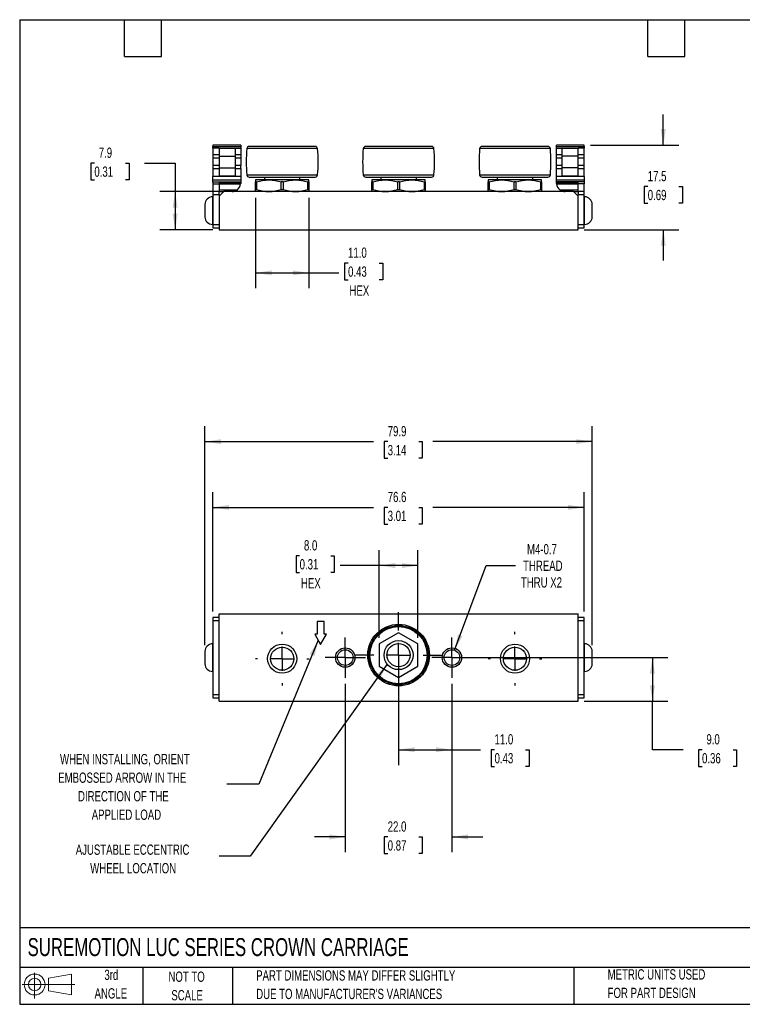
# Model space of a CAD drawing. Header units: millimetres. Extents: x 6 to 273, y 6 to 210.
# Tile 1 of 2: x 6 to 155, y 6 to 210. Entities that reach past the tile are written whole.
import ezdxf

# ---------------------------------------------------------------- set-up
doc = ezdxf.new("R2010")
doc.units = ezdxf.units.MM
doc.linetypes.add('CENTERX2', pattern=[20.32, 12.7, -2.54, 2.54, -2.54])
doc.layers.add('CENTER', color=40, linetype='CENTERX2')
doc.layers.add('SLD-DEFPOINTS', color=7, linetype='Continuous')
doc.layers.add('DIMENSIONS', color=140, linetype='Continuous', lineweight=25)
doc.layers.add('TEXT', color=140, linetype='Continuous', lineweight=25)
doc.styles.add('SLDTEXTSTYLE0', font='TXT', dxfattribs={"width": 0.7})
doc.dimstyles.new('SLDDIMSTYLE0', dxfattribs={"dimtxt": 2.158008, "dimasz": 3.302, "dimexe": 0, "dimexo": 0.0625, "dimgap": 0.539502, "dimtad": 0, "dimtih": 1, "dimtoh": 1, "dimrnd": 1e-09, "dimzin": 4, "dimdsep": 46, "dimtxsty": 'SLDTEXTSTYLE0', "dimsah": 1, "dimcen": 0.09, "dimadec": 0, "dimazin": 1, "dimtfac": 1, "dimtmove": 0, "dimatfit": 0, "dimfxl": 0, "dimfrac": 2, "dimtolj": 1, "dimtzin": 12, "dimarcsym": 0})
doc.dimstyles.new('SLDDIMSTYLE1', dxfattribs={"dimtxt": 2.158008, "dimasz": 3.302, "dimexe": 0, "dimexo": 0.0625, "dimgap": 0.539502, "dimtad": 0, "dimtih": 1, "dimtoh": 1, "dimrnd": 1e-09, "dimzin": 12, "dimdsep": 46, "dimtxsty": 'SLDTEXTSTYLE0', "dimsah": 1, "dimcen": 0.09, "dimadec": 0, "dimazin": 3, "dimtfac": 1, "dimtofl": 0, "dimtmove": 0, "dimatfit": 3, "dimfxl": 0, "dimfrac": 2, "dimtolj": 1, "dimtzin": 12, "dimarcsym": 0})
doc.dimstyles.new('SLDDIMSTYLE2', dxfattribs={"dimtxt": 2.158008, "dimasz": 3.302, "dimexe": 0, "dimexo": 0.0625, "dimgap": 0.539502, "dimtad": 0, "dimtih": 1, "dimtoh": 1, "dimrnd": 1e-09, "dimzin": 4, "dimdsep": 46, "dimtxsty": 'SLDTEXTSTYLE0', "dimsah": 1, "dimcen": 0.09, "dimadec": 0, "dimazin": 1, "dimtfac": 1, "dimtofl": 0, "dimtmove": 0, "dimatfit": 3, "dimfxl": 0, "dimfrac": 2, "dimtolj": 1, "dimtzin": 12, "dimarcsym": 0})
doc.dimstyles.new('SLDDIMSTYLE3', dxfattribs={"dimtxt": 2.158008, "dimasz": 3.302, "dimexe": 0, "dimexo": 0.0625, "dimgap": 0.539502, "dimtad": 0, "dimtih": 1, "dimtoh": 1, "dimrnd": 1e-09, "dimzin": 12, "dimdsep": 46, "dimtxsty": 'SLDTEXTSTYLE0', "dimsah": 1, "dimcen": 0, "dimadec": 0, "dimazin": 3, "dimtfac": 1, "dimtofl": 0, "dimtmove": 0, "dimatfit": 3, "dimfxl": 0, "dimfrac": 2, "dimtolj": 1, "dimtzin": 12, "dimarcsym": 0})
doc.dimstyles.new('SLDDIMSTYLE4', dxfattribs={"dimtxt": 0.18, "dimasz": 3.302, "dimexe": 0, "dimexo": 0.0625, "dimgap": 0, "dimtad": 0, "dimtih": 1, "dimtoh": 1, "dimdec": 0, "dimrnd": 1e-09, "dimzin": 0, "dimdsep": 46, "dimtxsty": 'Standard', "dimsah": 1, "dimcen": 0.09, "dimadec": 0, "dimazin": 0, "dimtfac": 3.302, "dimtdec": 0, "dimtofl": 0, "dimtmove": 0, "dimatfit": 3, "dimfxl": 0, "dimfrac": 2, "dimtolj": 1, "dimtzin": 0, "dimarcsym": 0})
doc.dimstyles.new('SLDDIMSTYLE6', dxfattribs={"dimtxt": 2.158008, "dimasz": 3.302, "dimexe": 0, "dimexo": 0.0625, "dimgap": 0.539502, "dimtad": 0, "dimtih": 1, "dimtoh": 1, "dimrnd": 1e-09, "dimzin": 12, "dimdsep": 46, "dimtxsty": 'SLDTEXTSTYLE0', "dimsah": 1, "dimcen": 0.09, "dimadec": 0, "dimazin": 3, "dimtfac": 1, "dimtmove": 0, "dimatfit": 0, "dimfxl": 0, "dimfrac": 2, "dimtolj": 1, "dimtzin": 12, "dimarcsym": 0})

# ---------------------------------------------------------------- blocks, each defined once
blk = doc.blocks.new('Block11')
at = {"color": 7, "linetype": 'Continuous', "lineweight": 18}
for p, q in [((2.59, 5.31), (2.59, 0)), ((5.48, 4.17), (10.18, 5.03)), ((5.48, 1.6), (5.48, 4.17)), ((10.18, 5.03), (10.18, 0.73)), ((0, 2.88), (10.87, 2.88)), ((5.48, 1.6), (10.18, 0.73))]:
    blk.add_line(p, q, dxfattribs=at)
for radius in [2.15, 1.29]:
    blk.add_circle((2.59, 2.88), radius, dxfattribs=at)
blk = doc.blocks.new('Block12')
at = {"layer": 'SLD-DEFPOINTS'}
blk.add_blockref('Block11', (0, 0), dxfattribs=at)
blk = doc.blocks.new('_D')
at = {"layer": 'DIMENSIONS'}
for p, q in [((73.49, 72.48), (73.49, 37.72)), ((95.49, 72.48), (95.49, 37.72)), ((73.49, 40.89), (67.14, 40.89)), ((82.24, 40.89), (81.51, 40.89)), ((81.51, 40.89), (81.51, 37.46)), ((88.65, 40.89), (89.38, 40.89)), ((89.38, 40.89), (89.38, 37.46)), ((95.49, 40.89), (101.84, 40.89)), ((81.51, 37.46), (82.24, 37.46)), ((89.38, 37.46), (88.65, 37.46))]:
    blk.add_line(p, q, dxfattribs=at)
for points in [[(73.49, 40.89), (70.19, 41.4), (70.19, 40.38)], [(95.49, 40.89), (98.79, 40.38), (98.79, 41.4)]]:
    blk.add_solid(points, dxfattribs=at)
at = {"layer": 'DIMENSIONS', "char_height": 2.117, "attachment_point": 1, "style": 'SLDTEXTSTYLE0'}
for s, insert in [('22.0', (82.24, 44.1)), ('0.87', (82.24, 40.19))]:
    blk.add_mtext(s, dxfattribs=dict(at, insert=insert))
blk = doc.blocks.new('_D_1')
at = {"layer": 'DIMENSIONS'}
for p, q in [((46.21, 87.45), (46.21, 112.07)), ((122.77, 87.45), (122.77, 112.07)), ((46.21, 108.9), (79.31, 108.9)), ((82.24, 108.9), (81.51, 108.9)), ((81.51, 108.9), (81.51, 105.47)), ((88.65, 108.9), (89.38, 108.9)), ((89.38, 108.9), (89.38, 105.47)), ((122.77, 108.9), (91.57, 108.9)), ((81.51, 105.47), (82.24, 105.47)), ((89.38, 105.47), (88.65, 105.47))]:
    blk.add_line(p, q, dxfattribs=at)
for points in [[(46.21, 108.9), (49.51, 108.39), (49.51, 109.41)], [(122.77, 108.9), (119.46, 109.41), (119.46, 108.39)]]:
    blk.add_solid(points, dxfattribs=at)
at = {"layer": 'DIMENSIONS', "char_height": 2.117, "attachment_point": 1, "style": 'SLDTEXTSTYLE0'}
for s, insert in [('76.6', (82.24, 112.11)), ('3.01', (82.24, 108.2))]:
    blk.add_mtext(s, dxfattribs=dict(at, insert=insert))
blk = doc.blocks.new('_D_2')
at = {"layer": 'DIMENSIONS'}
for p, q in [((44.56, 80.45), (44.56, 125.64)), ((124.42, 80.45), (124.42, 125.64)), ((44.56, 122.47), (79.31, 122.47)), ((82.24, 122.47), (81.51, 122.47)), ((81.51, 122.47), (81.51, 119.04)), ((88.65, 122.47), (89.38, 122.47)), ((89.38, 122.47), (89.38, 119.04)), ((124.42, 122.47), (91.57, 122.47)), ((81.51, 119.04), (82.24, 119.04)), ((89.38, 119.04), (88.65, 119.04))]:
    blk.add_line(p, q, dxfattribs=at)
for points in [[(44.56, 122.47), (47.86, 121.96), (47.86, 122.97)], [(124.42, 122.47), (121.11, 122.97), (121.11, 121.96)]]:
    blk.add_solid(points, dxfattribs=at)
at = {"layer": 'DIMENSIONS', "char_height": 2.117, "attachment_point": 1, "style": 'SLDTEXTSTYLE0'}
for s, insert in [('79.9', (82.24, 125.68)), ('3.14', (82.24, 121.77))]:
    blk.add_mtext(s, dxfattribs=dict(at, insert=insert))
blk = doc.blocks.new('_D_3')
at = {"layer": 'DIMENSIONS'}
for p, q in [((96.76, 77.91), (140.01, 77.91)), ((136.83, 77.91), (136.83, 68.89)), ((122.77, 68.89), (140.01, 68.89)), ((136.83, 58.89), (136.83, 68.89)), ((143.18, 58.89), (136.83, 58.89)), ((147.07, 58.89), (146.35, 58.89)), ((146.35, 58.89), (146.35, 55.46)), ((153.48, 58.89), (154.21, 58.89)), ((154.21, 58.89), (154.21, 55.46)), ((146.35, 55.46), (147.07, 55.46)), ((154.21, 55.46), (153.48, 55.46))]:
    blk.add_line(p, q, dxfattribs=at)
for points in [[(136.83, 77.91), (136.32, 74.61), (137.34, 74.61)], [(136.83, 68.89), (137.34, 72.19), (136.32, 72.19)]]:
    blk.add_solid(points, dxfattribs=at)
at = {"layer": 'DIMENSIONS', "char_height": 2.117, "attachment_point": 1, "style": 'SLDTEXTSTYLE0'}
for s, insert in [('9.0', (147.97, 62.1)), ('0.36', (147.07, 58.19))]:
    blk.add_mtext(s, dxfattribs=dict(at, insert=insert))
blk = doc.blocks.new('_D_4')
at = {"layer": 'DIMENSIONS'}
for p, q in [((96.05, 79.43), (102.56, 96.9)), ((102.56, 96.9), (108.57, 96.9))]:
    blk.add_line(p, q, dxfattribs=at)
blk.add_solid([(96.05, 79.43), (97.68, 82.34), (96.73, 82.7)], dxfattribs=at)
at = {"layer": 'DIMENSIONS', "char_height": 2.117, "attachment_point": 1, "style": 'SLDTEXTSTYLE0'}
for s, insert in [('M4-0.7', (110.97, 101.34)), ('THREAD', (110.16, 97.91)), ('THRU X2', (109.71, 94.48))]:
    blk.add_mtext(s, dxfattribs=dict(at, insert=insert))
blk = doc.blocks.new('_D_5')
at = {"layer": 'DIMENSIONS'}
for p, q in [((84.49, 77.15), (84.49, 55.72)), ((95.49, 72.48), (95.49, 55.72)), ((84.49, 58.89), (95.49, 58.89)), ((95.49, 58.89), (101.35, 58.89)), ((104.28, 58.89), (103.55, 58.89)), ((103.55, 58.89), (103.55, 55.46)), ((110.69, 58.89), (111.42, 58.89)), ((111.42, 58.89), (111.42, 55.46)), ((103.55, 55.46), (104.28, 55.46)), ((111.42, 55.46), (110.69, 55.46))]:
    blk.add_line(p, q, dxfattribs=at)
for points in [[(84.49, 58.89), (87.79, 58.38), (87.79, 59.4)], [(95.49, 58.89), (92.19, 59.4), (92.19, 58.38)]]:
    blk.add_solid(points, dxfattribs=at)
at = {"layer": 'DIMENSIONS', "char_height": 2.117, "attachment_point": 1, "style": 'SLDTEXTSTYLE0'}
for s, insert in [('11.0', (104.28, 62.1)), ('0.43', (104.28, 58.19))]:
    blk.add_mtext(s, dxfattribs=dict(at, insert=insert))
blk = doc.blocks.new('_D_6')
at = {"layer": 'DIMENSIONS'}
for p, q in [((80.49, 82), (80.49, 100.07)), ((88.49, 82), (88.49, 100.07)), ((64.08, 98.92), (63.35, 98.92)), ((63.35, 98.92), (63.35, 95.49)), ((70.49, 98.92), (71.21, 98.92)), ((71.21, 98.92), (71.21, 95.49)), ((80.49, 96.9), (72.42, 96.9)), ((88.49, 96.9), (80.49, 96.9)), ((63.35, 95.49), (64.08, 95.49)), ((71.21, 95.49), (70.49, 95.49))]:
    blk.add_line(p, q, dxfattribs=at)
for points in [[(80.49, 96.9), (83.79, 96.39), (83.79, 97.41)], [(88.49, 96.9), (85.19, 97.41), (85.19, 96.39)]]:
    blk.add_solid(points, dxfattribs=at)
at = {"layer": 'DIMENSIONS', "char_height": 2.117, "attachment_point": 1, "style": 'SLDTEXTSTYLE0'}
for s, insert in [('8.0', (64.97, 102.13)), ('0.31', (64.08, 98.22)), ('HEX', (64.36, 94.3))]:
    blk.add_mtext(s, dxfattribs=dict(at, insert=insert))
blk = doc.blocks.new('SW_CENTERMARKSYMBOL_0')
at = {"layer": 'CENTER', "color": 0}
for p, q in [((0, 5.08), (0, 8.89)), ((0, 0), (0, 2.54)), ((0, 0), (-2.54, 0)), ((0, 0), (0, -2.54)), ((0, 0), (2.54, 0)), ((5.08, 0), (8.89, 0)), ((-5.08, 0), (-8.89, 0)), ((0, -5.08), (0, -8.89))]:
    blk.add_line(p, q, dxfattribs=at)
blk = doc.blocks.new('SW_CENTERMARKSYMBOL_1')
at = {"layer": 'CENTER', "color": 0}
for p, q in [((0, 5.08), (0, 5.54)), ((0, 0), (0, 2.54)), ((0, 0), (-2.54, 0)), ((0, 0), (0, -2.54)), ((0, 0), (2.54, 0)), ((5.08, 0), (5.54, 0)), ((-5.08, 0), (-5.54, 0)), ((0, -5.08), (0, -5.54))]:
    blk.add_line(p, q, dxfattribs=at)
blk = doc.blocks.new('SW_CENTERMARKSYMBOL_2')
at = {"layer": 'CENTER', "color": 0}
for p, q in [((0, 5.08), (0, 5.54)), ((0, 0), (0, 2.54)), ((0, 0), (-2.54, 0)), ((0, 0), (0, -2.54)), ((0, 0), (2.54, 0)), ((5.08, 0), (5.54, 0)), ((-5.08, 0), (-5.54, 0)), ((0, -5.08), (0, -5.54))]:
    blk.add_line(p, q, dxfattribs=at)
blk = doc.blocks.new('SW_CENTERMARKSYMBOL_3')
at = {"layer": 'CENTER', "color": 0}
for p, q in [((0, 2.54), (0, 4.161)), ((0, 0), (0, 2.54)), ((0, 0), (-2.54, 0)), ((0, 0), (0, -2.54)), ((0, 0), (2.54, 0)), ((2.54, 0), (4.161, 0)), ((-2.54, 0), (-4.161, 0)), ((0, -2.54), (0, -4.161))]:
    blk.add_line(p, q, dxfattribs=at)
blk = doc.blocks.new('SW_CENTERMARKSYMBOL_4')
at = {"layer": 'CENTER', "color": 0}
for p, q in [((0, 2.54), (0, 4.161)), ((0, 0), (0, 2.54)), ((0, 0), (-2.54, 0)), ((0, 0), (0, -2.54)), ((0, 0), (2.54, 0)), ((2.54, 0), (4.161, 0)), ((-2.54, 0), (-4.161, 0)), ((0, -2.54), (0, -4.161))]:
    blk.add_line(p, q, dxfattribs=at)
blk = doc.blocks.new('_D_9')
at = {"layer": 'DIMENSIONS'}
for p, q in [((21.75, 179.95), (21.03, 179.95)), ((21.03, 179.95), (21.03, 176.52)), ((28.17, 179.95), (28.89, 179.95)), ((28.89, 179.95), (28.89, 176.52)), ((32.06, 179.95), (38.41, 179.95)), ((38.41, 179.95), (38.41, 174.08)), ((21.03, 176.52), (21.75, 176.52)), ((28.89, 176.52), (28.17, 176.52)), ((47.16, 174.08), (35.23, 174.08)), ((38.41, 174.08), (38.41, 166.21)), ((46.21, 166.21), (35.23, 166.21))]:
    blk.add_line(p, q, dxfattribs=at)
for points in [[(38.41, 174.08), (37.9, 170.78), (38.91, 170.78)], [(38.41, 166.21), (38.91, 169.51), (37.9, 169.51)]]:
    blk.add_solid(points, dxfattribs=at)
at = {"layer": 'DIMENSIONS', "char_height": 2.117, "attachment_point": 1, "style": 'SLDTEXTSTYLE0'}
for s, insert in [('7.9', (22.65, 183.16)), ('0.31', (21.75, 179.25))]:
    blk.add_mtext(s, dxfattribs=dict(at, insert=insert))
blk = doc.blocks.new('_D_10')
at = {"layer": 'DIMENSIONS'}
for p, q in [((139.08, 183.66), (139.08, 190.01)), ((124.04, 183.66), (142.26, 183.66)), ((135.87, 175.13), (135.15, 175.13)), ((135.15, 175.13), (135.15, 171.7)), ((142.29, 175.13), (143.01, 175.13)), ((143.01, 175.13), (143.01, 171.7)), ((135.15, 171.7), (135.87, 171.7)), ((143.01, 171.7), (142.29, 171.7)), ((122.77, 166.21), (142.26, 166.21)), ((139.08, 166.21), (139.08, 159.86))]:
    blk.add_line(p, q, dxfattribs=at)
for points in [[(139.08, 183.66), (139.59, 186.96), (138.57, 186.96)], [(139.08, 166.21), (138.57, 162.91), (139.59, 162.91)]]:
    blk.add_solid(points, dxfattribs=at)
at = {"layer": 'DIMENSIONS', "char_height": 2.117, "attachment_point": 1, "style": 'SLDTEXTSTYLE0'}
for s, insert in [('17.5', (135.87, 178.34)), ('0.69', (135.87, 174.43))]:
    blk.add_mtext(s, dxfattribs=dict(at, insert=insert))
blk = doc.blocks.new('_D_11')
at = {"layer": 'DIMENSIONS'}
for p, q in [((54.99, 172.81), (54.99, 154.13)), ((65.99, 172.81), (65.99, 154.13)), ((74.07, 159.32), (73.35, 159.32)), ((73.35, 159.32), (73.35, 155.89)), ((80.49, 159.32), (81.21, 159.32)), ((81.21, 159.32), (81.21, 155.89)), ((54.99, 157.3), (65.99, 157.3)), ((65.99, 157.3), (72.14, 157.3)), ((73.35, 155.89), (74.07, 155.89)), ((81.21, 155.89), (80.49, 155.89))]:
    blk.add_line(p, q, dxfattribs=at)
for points in [[(54.99, 157.3), (58.29, 156.8), (58.29, 157.81)], [(65.99, 157.3), (62.68, 157.81), (62.68, 156.8)]]:
    blk.add_solid(points, dxfattribs=at)
at = {"layer": 'DIMENSIONS', "char_height": 2.117, "attachment_point": 1, "style": 'SLDTEXTSTYLE0'}
for s, insert in [('11.0', (74.07, 162.53)), ('0.43', (74.07, 158.62)), ('HEX', (74.36, 154.71))]:
    blk.add_mtext(s, dxfattribs=dict(at, insert=insert))

msp = doc.modelspace()

# ---------------------------------------------------------------- linework, layer by layer
for p, q in [((51.926, 183.658), (46.211, 183.658)), ((46.211, 183.658), (46.211, 183.413)), ((46.211, 183.413), (51.926, 183.413)), ((46.211, 183.023), (46.211, 183.413)), ((47.481, 183.023), (46.211, 183.023)), ((46.211, 183.023), (46.211, 181.643)), ((47.481, 183.023), (47.481, 181.372)), ((47.481, 183.023), (50.781, 183.023)), ((50.781, 183.023), (50.781, 181.372)), ((50.781, 183.023), (51.926, 183.023)), ((51.926, 183.658), (51.926, 183.413)), ((51.926, 183.413), (51.926, 183.023)), ((51.926, 183.023), (51.926, 181.643)), ((67.78, 182.941), (53.192, 182.941)), ((91.783, 182.941), (77.195, 182.941)), ((115.786, 182.941), (101.198, 182.941)), ((122.767, 183.658), (117.052, 183.658)), ((117.052, 183.413), (117.052, 183.658)), ((117.052, 183.413), (122.767, 183.413)), ((117.052, 183.023), (117.052, 183.413)), ((117.052, 183.023), (118.197, 183.023)), ((117.052, 181.643), (117.052, 183.023)), ((118.197, 183.023), (121.497, 183.023)), ((118.197, 181.372), (118.197, 183.023)), ((121.497, 181.372), (121.497, 183.023)), ((122.767, 183.023), (121.497, 183.023)), ((122.767, 183.413), (122.767, 183.658)), ((122.767, 183.413), (122.767, 183.023)), ((122.767, 181.643), (122.767, 183.023)), ((47.481, 181.643), (46.211, 181.643)), ((46.211, 181.643), (46.211, 181.051)), ((46.211, 181.051), (47.481, 181.051)), ((46.211, 181.051), (46.211, 179.458)), ((47.481, 181.372), (47.481, 178.959)), ((47.481, 181.372), (50.781, 181.372)), ((51.926, 181.643), (50.781, 181.643)), ((50.781, 181.372), (50.781, 178.959)), ((50.781, 181.051), (51.926, 181.051)), ((51.926, 181.643), (51.926, 181.051)), ((51.926, 181.051), (51.926, 179.458)), ((118.197, 181.643), (117.052, 181.643)), ((117.052, 181.051), (117.052, 181.643)), ((117.052, 181.051), (118.197, 181.051)), ((117.052, 179.458), (117.052, 181.051)), ((118.197, 178.959), (118.197, 181.372)), ((121.497, 181.372), (118.197, 181.372)), ((122.767, 181.643), (121.497, 181.643)), ((121.497, 178.959), (121.497, 181.372)), ((121.497, 181.051), (122.767, 181.051)), ((122.767, 181.051), (122.767, 181.643)), ((122.767, 179.458), (122.767, 181.051)), ((47.481, 179.458), (46.211, 179.458)), ((46.211, 179.458), (46.211, 178.865)), ((46.211, 178.865), (47.481, 178.865)), ((46.211, 178.865), (46.211, 177.217)), ((47.481, 178.959), (50.781, 178.959)), ((47.481, 178.959), (47.481, 177.308)), ((51.926, 179.458), (50.781, 179.458)), ((50.781, 178.959), (50.781, 177.308)), ((50.781, 178.865), (51.926, 178.865)), ((51.926, 178.865), (51.926, 179.458)), ((51.926, 178.865), (51.926, 177.217)), ((118.197, 179.458), (117.052, 179.458)), ((117.052, 178.865), (117.052, 179.458)), ((117.052, 178.865), (118.197, 178.865)), ((117.052, 177.217), (117.052, 178.865)), ((121.497, 178.959), (118.197, 178.959)), ((118.197, 177.308), (118.197, 178.959)), ((122.767, 179.458), (121.497, 179.458)), ((121.497, 177.308), (121.497, 178.959)), ((121.497, 178.865), (122.767, 178.865)), ((122.767, 178.865), (122.767, 179.458)), ((122.767, 177.217), (122.767, 178.865)), ((51.926, 177.217), (46.211, 177.217)), ((46.211, 176.419), (46.211, 177.217)), ((47.481, 177.308), (50.781, 177.308)), ((51.926, 177.217), (51.926, 176.419)), ((53.192, 177.516), (67.78, 177.516)), ((56.819, 177.053), (56.819, 176.495)), ((64.153, 176.495), (64.153, 177.053)), ((77.195, 177.516), (91.783, 177.516)), ((80.822, 177.053), (80.822, 176.495)), ((88.156, 176.495), (88.156, 177.053)), ((101.198, 177.516), (115.786, 177.516)), ((104.825, 177.053), (104.825, 176.495)), ((112.159, 176.495), (112.159, 177.053)), ((122.767, 177.217), (117.052, 177.217)), ((117.052, 176.419), (117.052, 177.217)), ((118.197, 177.308), (121.497, 177.308)), ((122.767, 177.217), (122.767, 176.419)), ((51.926, 176.419), (46.211, 176.419)), ((46.211, 176.038), (46.211, 176.419)), ((47.481, 176.038), (46.211, 176.038)), ((46.211, 176.038), (46.211, 175.661)), ((46.211, 175.661), (47.481, 175.661)), ((46.211, 175.661), (46.211, 174.082)), ((51.926, 176.038), (47.481, 176.038)), ((47.481, 176.038), (47.481, 175.661)), ((51.923, 175.758), (47.481, 175.758)), ((47.481, 175.661), (47.481, 174.082)), ((47.481, 175.657), (51.914, 175.657)), ((51.926, 176.419), (51.926, 176.038)), ((51.926, 176.038), (51.926, 175.862)), ((57.736, 176.495), (54.986, 176.495)), ((55.168, 176.063), (54.986, 176.063)), ((54.986, 174.514), (54.986, 176.063)), ((55.168, 176.063), (55.168, 174.514)), ((63.236, 176.495), (57.736, 176.495)), ((60.669, 176.063), (60.303, 176.063)), ((60.303, 174.514), (60.303, 176.063)), ((60.669, 176.063), (60.669, 174.514)), ((65.986, 176.495), (63.236, 176.495)), ((65.804, 174.514), (65.804, 176.063)), ((65.986, 176.063), (65.804, 176.063)), ((65.986, 176.063), (65.986, 174.514)), ((81.739, 176.495), (78.989, 176.495)), ((79.171, 176.063), (78.989, 176.063)), ((78.989, 174.514), (78.989, 176.063)), ((79.171, 176.063), (79.171, 174.514)), ((87.239, 176.495), (81.739, 176.495)), ((84.672, 176.063), (84.306, 176.063)), ((84.306, 174.514), (84.306, 176.063)), ((84.672, 176.063), (84.672, 174.514)), ((89.989, 176.495), (87.239, 176.495)), ((89.807, 174.514), (89.807, 176.063)), ((89.989, 176.063), (89.807, 176.063)), ((89.989, 176.063), (89.989, 174.514)), ((105.742, 176.495), (102.992, 176.495)), ((103.174, 176.063), (102.992, 176.063)), ((102.992, 174.514), (102.992, 176.063)), ((103.174, 176.063), (103.174, 174.514)), ((111.242, 176.495), (105.742, 176.495)), ((108.675, 176.063), (108.309, 176.063)), ((108.309, 174.514), (108.309, 176.063)), ((108.675, 176.063), (108.675, 174.514)), ((113.992, 176.495), (111.242, 176.495)), ((113.81, 174.514), (113.81, 176.063)), ((113.992, 176.063), (113.81, 176.063)), ((113.992, 176.063), (113.992, 174.514)), ((122.767, 176.419), (117.052, 176.419)), ((117.052, 176.086), (117.052, 176.419)), ((122.767, 176.086), (117.052, 176.086)), ((117.052, 176.038), (117.052, 176.086)), ((121.497, 176.038), (117.052, 176.038)), ((117.052, 175.862), (117.052, 176.038)), ((121.497, 175.758), (117.055, 175.758)), ((117.064, 175.657), (121.497, 175.657)), ((121.497, 175.682), (121.497, 176.038)), ((122.767, 175.682), (121.497, 175.682)), ((121.497, 174.082), (121.497, 175.682)), ((122.767, 176.419), (122.767, 176.086)), ((122.767, 176.086), (122.767, 175.682)), ((122.767, 174.082), (122.767, 175.682)), ((46.211, 172.995), (46.131, 172.995)), ((46.131, 172.995), (46.131, 167.295)), ((47.481, 174.082), (46.211, 174.082)), ((46.211, 174.082), (46.211, 173.447)), ((46.211, 173.447), (47.481, 173.447)), ((46.211, 173.447), (46.211, 167.224)), ((47.481, 174.463), (51.247, 174.463)), ((48.434, 174.082), (47.481, 173.129)), ((47.481, 173.447), (47.481, 174.082)), ((47.481, 174.082), (48.434, 174.082)), ((47.481, 173.447), (47.481, 173.129)), ((47.481, 173.129), (47.481, 166.208)), ((120.544, 174.082), (48.434, 174.082)), ((54.986, 174.514), (55.168, 174.514)), ((60.303, 174.514), (60.669, 174.514)), ((65.804, 174.514), (65.986, 174.514)), ((78.989, 174.514), (79.171, 174.514)), ((84.306, 174.514), (84.672, 174.514)), ((89.807, 174.514), (89.989, 174.514)), ((102.992, 174.514), (103.174, 174.514)), ((108.309, 174.514), (108.675, 174.514)), ((113.81, 174.514), (113.992, 174.514)), ((117.731, 174.463), (121.497, 174.463)), ((121.497, 173.129), (120.544, 174.082)), ((120.544, 174.082), (121.497, 174.082)), ((121.497, 174.082), (121.497, 173.447)), ((122.767, 174.082), (121.497, 174.082)), ((121.497, 173.447), (122.767, 173.447)), ((121.497, 173.129), (121.497, 173.447)), ((121.497, 166.208), (121.497, 173.129)), ((122.767, 173.447), (122.767, 174.082)), ((122.767, 167.224), (122.767, 173.447)), ((122.847, 172.995), (122.767, 172.995)), ((122.847, 170.145), (122.847, 172.995)), ((44.561, 171.425), (44.561, 168.865)), ((124.417, 170.145), (124.417, 171.425)), ((122.847, 167.295), (122.847, 170.145)), ((124.417, 168.865), (124.417, 170.145)), ((46.131, 167.295), (46.211, 167.295)), ((47.481, 167.224), (46.211, 167.224)), ((46.211, 167.224), (46.211, 166.589)), ((122.767, 167.224), (121.497, 167.224)), ((122.767, 167.295), (122.847, 167.295)), ((122.767, 166.589), (122.767, 167.224)), ((46.211, 166.589), (47.481, 166.589)), ((47.481, 166.208), (121.497, 166.208)), ((121.497, 166.589), (122.767, 166.589)), ((47.481, 86.175), (46.211, 86.175)), ((46.211, 86.175), (46.211, 85.54)), ((46.211, 85.54), (46.211, 70.25)), ((46.211, 85.54), (47.481, 85.54)), ((47.481, 68.891), (47.481, 86.9)), ((47.481, 86.9), (121.497, 86.9)), ((69.127, 85.376), (67.695, 85.376)), ((67.695, 85.376), (67.695, 82.749)), ((69.127, 82.749), (69.127, 85.376)), ((121.497, 68.891), (121.497, 86.9)), ((122.767, 86.175), (121.497, 86.175)), ((121.497, 85.54), (122.767, 85.54)), ((122.767, 85.54), (122.767, 86.175)), ((122.767, 70.25), (122.767, 85.54)), ((67.695, 82.749), (67.217, 82.749)), ((67.217, 82.749), (68.411, 80.601)), ((68.411, 80.601), (69.605, 82.749)), ((69.605, 82.749), (69.127, 82.749)), ((84.489, 83.035), (80.489, 80.726)), ((88.489, 80.726), (84.489, 83.035)), ((46.211, 80.745), (46.131, 80.745)), ((46.131, 80.745), (46.131, 75.045)), ((80.489, 80.726), (80.489, 76.107)), ((88.489, 76.107), (88.489, 80.726)), ((122.847, 80.745), (122.767, 80.745)), ((122.847, 75.045), (122.847, 80.745)), ((44.561, 79.175), (44.561, 76.615)), ((124.417, 76.615), (124.417, 79.175)), ((80.489, 76.107), (84.489, 73.797)), ((84.489, 73.797), (88.489, 76.107)), ((46.131, 75.045), (46.211, 75.045)), ((122.767, 75.045), (122.847, 75.045)), ((47.481, 70.25), (46.211, 70.25)), ((46.211, 70.25), (46.211, 69.615)), ((46.211, 69.615), (47.481, 69.615)), ((122.767, 70.25), (121.497, 70.25)), ((121.497, 69.615), (122.767, 69.615)), ((122.767, 69.615), (122.767, 70.25)), ((47.481, 68.891), (121.497, 68.891))]:
    msp.add_line(p, q)
for centre, radius in [((84.489, 78.416), 6.35), ((84.489, 78.416), 5.906), ((84.489, 78.416), 3), ((60.486, 77.68), 3), ((60.486, 77.68), 2.387), ((73.491, 77.908), 2), ((73.491, 77.908), 1.621), ((84.489, 78.416), 2.387), ((95.487, 77.908), 2), ((95.487, 77.908), 1.621), ((108.492, 77.68), 3), ((108.492, 77.68), 2.387)]:
    msp.add_circle(centre, radius)
for centre, radius, start, end in [((83.067, 180.228), 29.997, 174.81112, 185.18888), ((53.698, 182.895), 0.508, 90, 174.81111), ((67.274, 182.895), 0.508, 5.18889, 90), ((37.905, 180.228), 29.997, 354.81112, 5.18888), ((107.07, 180.228), 29.997, 174.81112, 185.18888), ((77.701, 182.895), 0.508, 90, 174.81111), ((91.277, 182.895), 0.508, 5.18889, 90), ((61.908, 180.228), 29.997, 354.81112, 5.18888), ((131.073, 180.228), 29.997, 174.81112, 185.18888), ((101.704, 182.895), 0.508, 90, 174.81111), ((115.28, 182.895), 0.508, 5.18889, 90), ((85.911, 180.228), 29.997, 354.81112, 5.18888), ((53.698, 177.561), 0.508, 185.18888, 270), ((67.274, 177.561), 0.508, 270, 354.81112), ((77.701, 177.561), 0.508, 185.18888, 270), ((91.277, 177.561), 0.508, 270, 354.81112), ((101.704, 177.561), 0.508, 185.18888, 270), ((115.28, 177.561), 0.508, 270, 354.81112), ((50.146, 175.862), 1.78, 308.19092, 353.38666), ((50.146, 175.862), 1.78, 353.38666, 356.65048), ((118.832, 175.862), 1.78, 183.34952, 186.61334), ((118.832, 175.862), 1.78, 186.61334, 231.80908), ((46.131, 171.425), 1.57, 90, 180), ((122.847, 171.425), 1.57, 0, 90), ((46.131, 168.865), 1.57, 180, 270), ((122.847, 168.865), 1.57, 270, 0), ((46.131, 79.175), 1.57, 90, 180), ((122.847, 79.175), 1.57, 0, 90), ((46.131, 76.615), 1.57, 180, 270), ((122.847, 76.615), 1.57, 270, 0)]:
    msp.add_arc(centre, radius, start, end)
for points, knots in [([(67.274, 183.403), (67.274, 183.403), (66.559, 183.403), (64.013, 183.403), (62.286, 183.403), (58.686, 183.403), (56.959, 183.403), (54.413, 183.403), (53.698, 183.403), (53.698, 183.403)], [0, 0, 0, 0, 0.25, 0.25, 0.5, 0.5, 0.75, 0.75, 1, 1, 1, 1]), ([(91.277, 183.403), (91.277, 183.403), (90.562, 183.403), (88.016, 183.403), (86.289, 183.403), (82.689, 183.403), (80.962, 183.403), (78.416, 183.403), (77.701, 183.403), (77.701, 183.403)], [0, 0, 0, 0, 0.25, 0.25, 0.5, 0.5, 0.75, 0.75, 1, 1, 1, 1]), ([(115.28, 183.403), (115.28, 183.403), (114.565, 183.403), (112.019, 183.403), (110.292, 183.403), (106.692, 183.403), (104.965, 183.403), (102.419, 183.403), (101.704, 183.403), (101.704, 183.403)], [0, 0, 0, 0, 0.25, 0.25, 0.5, 0.5, 0.75, 0.75, 1, 1, 1, 1]), ([(53.698, 177.053), (53.698, 177.053), (54.413, 177.053), (56.959, 177.053), (58.686, 177.053), (62.286, 177.053), (64.013, 177.053), (66.559, 177.053), (67.274, 177.053), (67.274, 177.053)], [0, 0, 0, 0, 0.25, 0.25, 0.5, 0.5, 0.75, 0.75, 1, 1, 1, 1]), ([(77.701, 177.053), (77.701, 177.053), (78.416, 177.053), (80.962, 177.053), (82.689, 177.053), (86.289, 177.053), (88.016, 177.053), (90.562, 177.053), (91.277, 177.053), (91.277, 177.053)], [0, 0, 0, 0, 0.25, 0.25, 0.5, 0.5, 0.75, 0.75, 1, 1, 1, 1]), ([(101.704, 177.053), (101.704, 177.053), (102.419, 177.053), (104.965, 177.053), (106.692, 177.053), (110.292, 177.053), (112.019, 177.053), (114.565, 177.053), (115.28, 177.053), (115.28, 177.053)], [0, 0, 0, 0, 0.25, 0.25, 0.5, 0.5, 0.75, 0.75, 1, 1, 1, 1]), ([(50.146, 174.082), (50.24, 174.082), (50.336, 174.089), (50.524, 174.12), (50.617, 174.142), (50.803, 174.204), (50.896, 174.244), (51.076, 174.34), (51.164, 174.398), (51.247, 174.463)], [0, 0, 0, 0, 0.25, 0.25, 0.5, 0.5, 0.75, 0.75, 1, 1, 1, 1]), ([(117.731, 174.463), (117.898, 174.332), (118.081, 174.236), (118.451, 174.112), (118.642, 174.082), (118.832, 174.082)], [0, 0, 0, 0, 0.5, 0.5, 1, 1, 1, 1]), ([(84.489, 72.32), (84.861, 72.32), (85.627, 72.39), (86.763, 72.717), (87.855, 73.283), (88.83, 74.075), (89.622, 75.05), (90.188, 76.142), (90.515, 77.278), (90.619, 78.416), (90.515, 79.554), (90.188, 80.69), (89.622, 81.782), (88.83, 82.757), (87.855, 83.549), (86.763, 84.115), (85.627, 84.442), (84.489, 84.546), (83.351, 84.442), (82.215, 84.115), (81.123, 83.549), (80.148, 82.757), (79.356, 81.782), (78.79, 80.69), (78.463, 79.554), (78.359, 78.416), (78.463, 77.278), (78.79, 76.142), (79.356, 75.05), (80.148, 74.075), (81.123, 73.283), (82.215, 72.717), (83.351, 72.39), (84.117, 72.32), (84.489, 72.32)], [0, 0, 0, 0, 0.029129, 0.0600028, 0.0921602, 0.125, 0.1578398, 0.1899972, 0.220871, 0.25, 0.279129, 0.3100028, 0.3421602, 0.375, 0.4078398, 0.4399972, 0.470871, 0.5, 0.529129, 0.5600028, 0.5921602, 0.625, 0.6578398, 0.6899972, 0.720871, 0.75, 0.779129, 0.8100028, 0.8421602, 0.875, 0.9078398, 0.9399972, 0.970871, 1, 1, 1, 1])]:
    msp.add_open_spline(points, degree=3, knots=knots)
for points in [[(51.926, 175.862), (51.926, 175.829), (51.925, 175.795), (51.923, 175.758)], [(54.986, 176.495), (54.986, 176.495), (54.986, 176.329), (54.986, 176.063)], [(55.168, 176.063), (56.009, 176.329), (56.862, 176.495), (57.736, 176.495)], [(57.736, 176.495), (58.61, 176.495), (59.463, 176.329), (60.303, 176.063)], [(60.669, 176.063), (61.509, 176.329), (62.362, 176.495), (63.236, 176.495)], [(63.236, 176.495), (64.11, 176.495), (64.963, 176.329), (65.804, 176.063)], [(65.986, 176.063), (65.986, 176.329), (65.986, 176.495), (65.986, 176.495)], [(78.989, 176.495), (78.989, 176.495), (78.989, 176.329), (78.989, 176.063)], [(79.171, 176.063), (80.012, 176.329), (80.865, 176.495), (81.739, 176.495)], [(81.739, 176.495), (82.613, 176.495), (83.466, 176.329), (84.306, 176.063)], [(84.672, 176.063), (85.512, 176.329), (86.365, 176.495), (87.239, 176.495)], [(87.239, 176.495), (88.113, 176.495), (88.966, 176.329), (89.807, 176.063)], [(89.989, 176.063), (89.989, 176.329), (89.989, 176.495), (89.989, 176.495)], [(102.992, 176.495), (102.992, 176.495), (102.992, 176.329), (102.992, 176.063)], [(103.174, 176.063), (104.015, 176.329), (104.868, 176.495), (105.742, 176.495)], [(105.742, 176.495), (106.616, 176.495), (107.469, 176.329), (108.309, 176.063)], [(108.675, 176.063), (109.515, 176.329), (110.368, 176.495), (111.242, 176.495)], [(111.242, 176.495), (112.116, 176.495), (112.969, 176.329), (113.81, 176.063)], [(113.992, 176.063), (113.992, 176.329), (113.992, 176.495), (113.992, 176.495)], [(117.055, 175.758), (117.053, 175.795), (117.052, 175.829), (117.052, 175.862)], [(54.986, 174.082), (54.986, 174.082), (54.986, 174.248), (54.986, 174.514)], [(55.168, 174.514), (56.009, 174.248), (56.862, 174.082), (57.736, 174.082)], [(57.736, 174.082), (58.61, 174.082), (59.463, 174.248), (60.303, 174.514)], [(60.669, 174.514), (61.509, 174.248), (62.362, 174.082), (63.236, 174.082)], [(63.236, 174.082), (64.11, 174.082), (64.963, 174.248), (65.804, 174.514)], [(65.986, 174.514), (65.986, 174.248), (65.986, 174.082), (65.986, 174.082)], [(78.989, 174.082), (78.989, 174.082), (78.989, 174.248), (78.989, 174.514)], [(79.171, 174.514), (80.012, 174.248), (80.865, 174.082), (81.739, 174.082)], [(81.739, 174.082), (82.613, 174.082), (83.466, 174.248), (84.306, 174.514)], [(84.672, 174.514), (85.512, 174.248), (86.365, 174.082), (87.239, 174.082)], [(87.239, 174.082), (88.113, 174.082), (88.966, 174.248), (89.807, 174.514)], [(89.989, 174.514), (89.989, 174.248), (89.989, 174.082), (89.989, 174.082)], [(102.992, 174.082), (102.992, 174.082), (102.992, 174.248), (102.992, 174.514)], [(103.174, 174.514), (104.015, 174.248), (104.868, 174.082), (105.742, 174.082)], [(105.742, 174.082), (106.616, 174.082), (107.469, 174.248), (108.309, 174.514)], [(108.675, 174.514), (109.515, 174.248), (110.368, 174.082), (111.242, 174.082)], [(111.242, 174.082), (112.116, 174.082), (112.969, 174.248), (113.81, 174.514)], [(113.992, 174.514), (113.992, 174.248), (113.992, 174.082), (113.992, 174.082)]]:
    msp.add_open_spline(points, degree=3)
at = {"layer": 'TEXT'}
for p, q in [((6.35, 209.55), (273.05, 209.55)), ((6.35, 209.55), (6.35, 6.35)), ((27.94, 201.93), (27.94, 209.55)), ((35.56, 201.93), (35.56, 209.55)), ((135.89, 201.93), (135.89, 209.55)), ((143.51, 201.93), (143.51, 209.55)), ((27.94, 201.93), (35.56, 201.93)), ((135.89, 201.93), (143.51, 201.93)), ((273.05, 22.126), (6.35, 22.126)), ((273.05, 13.97), (6.35, 13.97)), ((31.75, 13.97), (31.75, 6.35)), ((50.212, 13.97), (50.212, 6.35)), ((120.646, 13.97), (120.646, 6.35)), ((6.35, 6.35), (273.05, 6.35))]:
    msp.add_line(p, q, dxfattribs=at)

# ---------------------------------------------------------------- block references
at = {"layer": 'CENTER'}
for name, p in [('SW_CENTERMARKSYMBOL_0', (84.489, 78.416)), ('SW_CENTERMARKSYMBOL_2', (60.486, 77.68)), ('SW_CENTERMARKSYMBOL_4', (73.491, 77.908)), ('SW_CENTERMARKSYMBOL_3', (95.487, 77.908)), ('SW_CENTERMARKSYMBOL_1', (108.492, 77.68))]:
    msp.add_blockref(name, p, dxfattribs=at)
at = {"layer": 'SLD-DEFPOINTS'}
msp.add_blockref('Block12', (6.838, 7.554), dxfattribs=at)

# ---------------------------------------------------------------- texts
at = {"layer": 'TEXT', "style": 'SLDTEXTSTYLE0'}
for s, insert, char_height, attachment_point in [('WHEN INSTALLING, ORIENT', (28.041, 58.005), 2.11667, 2), ('EMBOSSED ARROW IN THE', (27.503, 54.182), 2.11667, 2), ('DIRECTION OF THE', (27.731, 50.36), 2.11667, 2), ('APPLIED LOAD', (28.361, 46.538), 2.11667, 2), ('AJUSTABLE ECCENTRIC', (29.628, 39.324), 2.11667, 2), ('WHEEL LOCATION', (29.746, 35.502), 2.11667, 2), ('SUREMOTION LUC SERIES CROWN CARRIAGE', (7.966, 20.008), 3.70417, 1), ('3rd', (25.247, 13.486), 2.1167, 2), ('NOT TO', (40.768, 13.107), 2.1167, 2), ('PART DIMENSIONS MAY DIFFER SLIGHTLY', (55.119, 13.371), 2.11667, 1), ('METRIC UNITS USED', (127.604, 13.586), 2.11667, 1), ('ANGLE', (25.149, 9.664), 2.1167, 2), ('SCALE', (40.865, 9.285), 2.1167, 2), ("DUE TO MANUFACTURER'S VARIANCES", (55.119, 9.549), 2.11667, 1), ('FOR PART DESIGN', (127.604, 9.764), 2.11667, 1)]:
    msp.add_mtext(s, dxfattribs=dict(at, insert=insert, char_height=char_height, attachment_point=attachment_point))

# ---------------------------------------------------------------- dimensions: what is measured, and where the dimension line sits
at = {"layer": 'DIMENSIONS'}
for base, p1, p2, angle, dimstyle, picture, middle in [((139.08, 183.658), (121.497, 166.208), (122.767, 183.658), 90, 'SLDDIMSTYLE6', '_D_10', (139.08, 175.128)), ((38.407, 166.208), (48.434, 174.082), (47.481, 166.208), 90, 'SLDDIMSTYLE1', '_D_9', (38.407, 179.95)), ((124.417, 122.466), (44.561, 79.175), (124.417, 79.175), 0, 'SLDDIMSTYLE1', '_D_2', (85.444, 122.466)), ((122.767, 108.9), (46.211, 86.175), (122.767, 86.175), 0, 'SLDDIMSTYLE1', '_D_1', (85.444, 108.9)), ((136.831, 68.891), (95.487, 77.908), (121.497, 68.891), 90, 'SLDDIMSTYLE2', '_D_3', (136.831, 58.891)), ((95.487, 40.891), (73.491, 73.747), (95.487, 73.747), 0, 'SLDDIMSTYLE0', '_D', (85.444, 40.891))]:
    dim = msp.add_linear_dim(base=base, p1=p1, p2=p2, angle=angle, dimstyle=dimstyle, dxfattribs=at)
    dim.commit()
    dim.dimension.update_dxf_attribs({"geometry": picture, "text_midpoint": middle, "dimtype": 160})
for base, p1, p2, picture, middle in [((65.986, 157.303), (54.986, 174.082), (65.986, 174.082), '_D_11', (77.279, 157.303)), ((88.489, 96.9), (80.489, 80.726), (88.489, 80.726), '_D_6', (67.283, 96.9))]:
    dim = msp.add_linear_dim(base=base, p1=p1, p2=p2, angle=0, text='<>\\PHEX', dimstyle='SLDDIMSTYLE2', dxfattribs=at)
    dim.commit()
    dim.dimension.update_dxf_attribs({"geometry": picture, "text_midpoint": middle, "dimtype": 160})
dim = msp.add_diameter_dim_2p(p1=(94.921, 76.389), p2=(96.053, 79.427), text='M4-0.7\\PTHREAD\\PTHRU X2', dimstyle='SLDDIMSTYLE3', override={"dimpost": '<>'}, dxfattribs=at)
dim.commit()
dim.dimension.update_dxf_attribs({"geometry": '_D_4', "text_midpoint": (116.012, 96.9), "dimtype": 163})
dim = msp.add_linear_dim(base=(84.489, 58.891), p1=(95.487, 73.747), p2=(84.489, 78.416), dimstyle='SLDDIMSTYLE2', dxfattribs=at)
dim.commit()
dim.dimension.update_dxf_attribs({"geometry": '_D_5', "text_midpoint": (107.485, 58.891), "dimtype": 160})

# ---------------------------------------------------------------- leaders
at = {"layer": 'TEXT'}
for points in [[(67.921, 81.481), (55.672, 51.758), (49.098, 51.758)], [(82.138, 76.553), (53.857, 36.909), (47.507, 36.909)]]:
    msp.add_leader(points, dimstyle='SLDDIMSTYLE4', dxfattribs=at)

doc.saveas('drawing.dxf')
